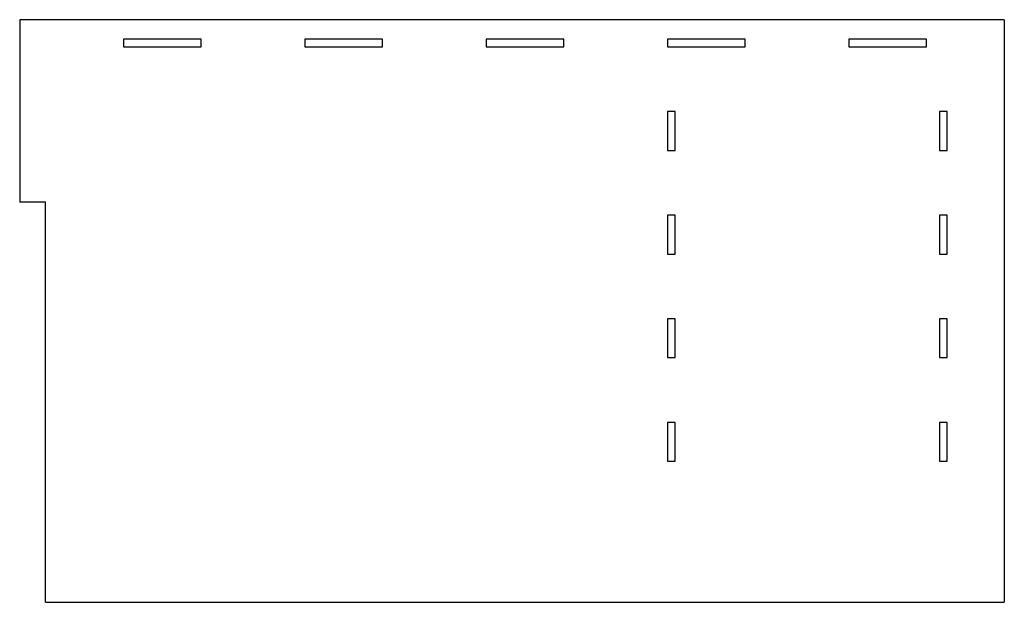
# Model space of a CAD drawing. Header units: millimetres. Extents: x 0 to 380, y 0 to 225.
import ezdxf

# ---------------------------------------------------------------- set-up
doc = ezdxf.new("R2010")
doc.units = ezdxf.units.MM

msp = doc.modelspace()

# ---------------------------------------------------------------- linework, layer by layer
at = {"color": 7, "linetype": 'Continuous', "lineweight": 25}
for p, q in [((0, 225), (0, 154.5)), ((380, 225), (0, 225)), ((380, 225), (380, 0)), ((70, 217.5), (40, 217.5)), ((40, 217.5), (40, 214.5)), ((70, 214.5), (70, 217.5)), ((140, 217.5), (110, 217.5)), ((110, 217.5), (110, 214.5)), ((140, 214.5), (140, 217.5)), ((180, 217.5), (180, 214.5)), ((210, 217.5), (180, 217.5)), ((210, 214.5), (210, 217.5)), ((280, 217.5), (250, 217.5)), ((250, 217.5), (250, 214.5)), ((280, 214.5), (280, 217.5)), ((320, 217.5), (320, 214.5)), ((350, 217.5), (320, 217.5)), ((350, 214.5), (350, 217.5)), ((40, 214.5), (70, 214.5)), ((110, 214.5), (140, 214.5)), ((180, 214.5), (210, 214.5)), ((250, 214.5), (280, 214.5)), ((320, 214.5), (350, 214.5)), ((253, 189.5), (250, 189.5)), ((250, 189.5), (250, 174.5)), ((253, 174.5), (253, 189.5)), ((358, 189.5), (355, 189.5)), ((355, 189.5), (355, 174.5)), ((358, 174.5), (358, 189.5)), ((250, 174.5), (253, 174.5)), ((355, 174.5), (358, 174.5)), ((10, 154.5), (0, 154.5)), ((10, 0), (10, 154.5)), ((253, 149.5), (250, 149.5)), ((250, 149.5), (250, 134.5)), ((253, 134.5), (253, 149.5)), ((355, 149.5), (355, 134.5)), ((358, 149.5), (355, 149.5)), ((358, 134.5), (358, 149.5)), ((250, 134.5), (253, 134.5)), ((355, 134.5), (358, 134.5)), ((253, 109.5), (250, 109.5)), ((250, 109.5), (250, 94.5)), ((253, 94.5), (253, 109.5)), ((355, 109.5), (355, 94.5)), ((358, 109.5), (355, 109.5)), ((358, 94.5), (358, 109.5)), ((250, 94.5), (253, 94.5)), ((355, 94.5), (358, 94.5)), ((253, 69.5), (250, 69.5)), ((250, 69.5), (250, 54.5)), ((253, 54.5), (253, 69.5)), ((355, 69.5), (355, 54.5)), ((358, 69.5), (355, 69.5)), ((358, 54.5), (358, 69.5)), ((250, 54.5), (253, 54.5)), ((355, 54.5), (358, 54.5)), ((10, 0), (380, 0))]:
    msp.add_line(p, q, dxfattribs=at)

doc.saveas('drawing.dxf')
